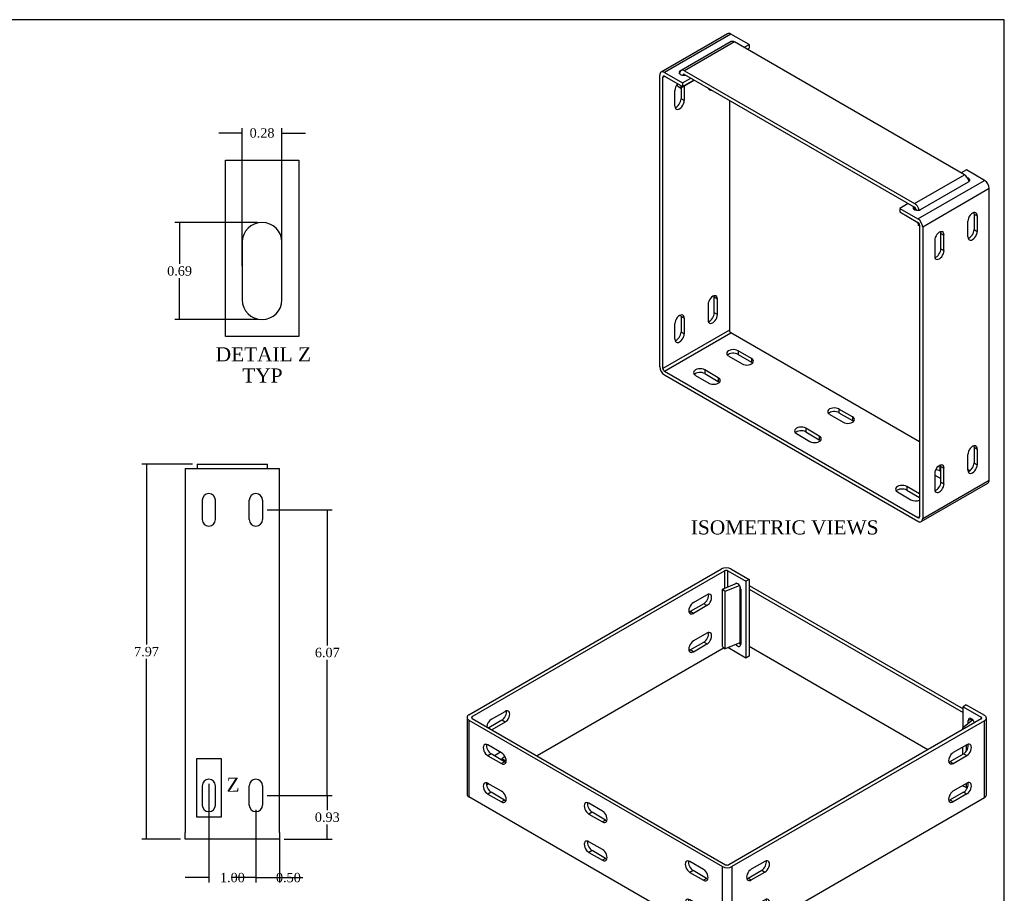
# Model space of a CAD drawing. Header units: inches. Extents: x 0.1 to 41.9, y -0.2 to 27.9.
# Tile 3 of 3: x 21 to 41.9, y 9.4 to 27.9. Entities that reach past the tile are written whole.
import ezdxf
from ezdxf.enums import TextEntityAlignment as Align
from ezdxf.lldxf.tags import DXFTag

# ---------------------------------------------------------------- set-up
doc = ezdxf.new("R2010")
doc.units = ezdxf.units.IN
doc.header["$MEASUREMENT"] = 0
for name, color, linetype in [('COM55559-4', 7, 'Continuous'), ('COM55740-4', 7, 'Continuous'), ('Default', 7, 'Continuous')]:
    doc.layers.add(name, color=color, linetype=linetype)
doc.styles.add('SEACAD_Times_New_Roman', font='times.ttf')
tags = doc.linetypes.add('CENTER2', pattern=[1.125, 0.75, -0.125, 0.125, -0.125]).pattern_tags.tags
tags[10:11] = [DXFTag(74, 4), DXFTag(75, 0), DXFTag(340, '0'), DXFTag(46, 0.0), DXFTag(50, 0.0), DXFTag(44, 0.0), DXFTag(45, 0.0)]
tags[8:9] = [DXFTag(74, 4), DXFTag(75, 0), DXFTag(340, '0'), DXFTag(46, 0.0), DXFTag(50, 0.0), DXFTag(44, 0.0), DXFTag(45, 0.0)]
tags[6:7] = [DXFTag(74, 4), DXFTag(75, 0), DXFTag(340, '0'), DXFTag(46, 0.0), DXFTag(50, 0.0), DXFTag(44, 0.0), DXFTag(45, 0.0)]
tags[4:5] = [DXFTag(74, 4), DXFTag(75, 0), DXFTag(340, '0'), DXFTag(46, 0.0), DXFTag(50, 0.0), DXFTag(44, 0.0), DXFTag(45, 0.0)]
doc.dimstyles.new('HAMMOND_(STH_-_42x28)', dxfattribs={"dimtxt": 0.2, "dimasz": 0.25, "dimexe": 0.1, "dimexo": 0.1, "dimgap": 0.05, "dimtad": 0, "dimtih": 1, "dimtoh": 1, "dimzin": 0, "dimdsep": 46, "dimtxsty": 'SEACAD_Times_New_Roman', "dimblk1": '_SE_FILLED', "dimblk2": '_SE_FILLED', "dimsah": 1, "dimcen": 0.1, "dimadec": 0, "dimazin": 0, "dimtfac": 0.8, "dimtofl": 0, "dimtmove": 0, "dimatfit": 3, "dimfxl": 1, "dimtolj": 1, "dimtzin": 0, "dimarcsym": 0})

# ---------------------------------------------------------------- blocks, each defined once
blk = doc.blocks.new('SE2')
at = {"layer": 'COM55559-4', "color": 7, "linetype": 'Continuous'}
for p, q in [((24.521, 18.385), (26.521, 18.385)), ((24.521, 18.385), (24.521, 18.242)), ((24.521, 18.242), (24.521, 10.653)), ((26.521, 18.242), (26.521, 18.385)), ((26.521, 10.653), (26.521, 18.242)), ((24.881, 17.713), (24.881, 17.306)), ((25.162, 17.306), (25.162, 17.713)), ((25.881, 17.306), (25.881, 17.713)), ((26.162, 17.713), (26.162, 17.306)), ((24.881, 11.641), (24.881, 11.234)), ((25.162, 11.234), (25.162, 11.641)), ((25.881, 11.234), (25.881, 11.641)), ((26.162, 11.641), (26.162, 11.234)), ((24.521, 10.51), (24.521, 10.653)), ((26.521, 10.51), (24.521, 10.51)), ((26.521, 10.653), (26.521, 10.51))]:
    blk.add_line(p, q, dxfattribs=at)
for centre, start, end in [((25.021, 17.713), 0, 180), ((26.021, 17.713), 0, 180), ((25.021, 17.306), 180, 0), ((26.021, 17.306), 180, 0), ((25.021, 11.641), 0, 180), ((26.021, 11.641), 0, 180), ((25.021, 11.234), 180, 360), ((26.021, 11.234), 180, 360)]:
    blk.add_arc(centre, 0.141, start, end, dxfattribs=at)
at = {"layer": 'COM55740-4', "color": 7, "linetype": 'Continuous'}
for p, q in [((24.771, 18.48), (26.271, 18.48)), ((24.771, 18.48), (24.771, 18.385)), ((26.271, 18.385), (26.271, 18.48))]:
    blk.add_line(p, q, dxfattribs=at)
blk = doc.blocks.new('SE5')
at = {"layer": 'COM55559-4', "color": 7, "linetype": 'Continuous'}
for p, q in [((36.049, 27.632), (34.635, 26.815)), ((36.12, 27.625), (34.706, 26.808)), ((36.505, 27.402), (36.12, 27.625)), ((36.396, 27.339), (36.505, 27.402)), ((36.463, 27.3), (36.505, 27.325)), ((36.505, 27.402), (36.505, 27.325)), ((34.706, 26.808), (35.091, 26.586)), ((35.052, 26.844), (35.047, 26.841)), ((35.047, 26.838), (35.047, 26.841)), ((34.605, 20.553), (34.605, 26.75)), ((34.672, 26.711), (34.706, 26.73)), ((34.672, 20.514), (34.672, 26.711)), ((34.706, 26.73), (35.091, 26.508)), ((35.091, 26.586), (35.268, 26.688)), ((35.091, 26.508), (35.335, 26.649)), ((35.091, 26.586), (35.091, 26.508)), ((34.926, 26.094), (34.926, 26.426)), ((35.058, 26.476), (35.058, 26.247)), ((35.125, 26.514), (35.125, 26.209)), ((35.125, 26.209), (35.058, 26.247)), ((36.086, 26.215), (36.086, 21.331)), ((41.124, 24.736), (41.014, 24.673)), ((41.509, 24.514), (41.124, 24.736)), ((40.094, 23.697), (41.509, 24.514)), ((40.151, 23.894), (41.168, 24.481)), ((41.61, 24.339), (40.195, 23.522)), ((41.61, 18.142), (41.61, 24.339)), ((39.886, 24.022), (39.709, 23.919)), ((39.709, 23.919), (39.709, 23.842)), ((39.709, 23.919), (40.094, 23.697)), ((40.019, 23.894), (40.019, 23.945)), ((40.049, 23.911), (40.02, 23.893)), ((39.709, 23.842), (40.094, 23.62)), ((41.288, 23.799), (41.356, 23.76)), ((41.288, 23.799), (41.288, 23.467)), ((41.356, 23.76), (41.356, 23.428)), ((40.128, 23.561), (40.128, 17.364)), ((40.195, 23.522), (40.195, 17.326)), ((41.157, 23.313), (41.157, 23.645)), ((41.288, 23.467), (41.356, 23.428)), ((40.45, 23.237), (40.45, 22.905)), ((40.581, 23.059), (40.581, 23.391)), ((40.581, 23.391), (40.648, 23.352)), ((40.648, 23.02), (40.648, 23.352)), ((40.581, 23.059), (40.648, 23.02)), ((35.832, 21.991), (35.765, 22.03)), ((35.765, 21.698), (35.765, 22.03)), ((35.832, 21.659), (35.832, 21.991)), ((35.634, 21.876), (35.634, 21.544)), ((35.125, 21.583), (35.058, 21.622)), ((35.058, 21.622), (35.058, 21.29)), ((35.125, 21.583), (35.125, 21.251)), ((35.832, 21.659), (35.765, 21.698)), ((34.926, 21.136), (34.926, 21.468)), ((36.086, 21.331), (34.672, 20.514)), ((34.706, 20.456), (36.12, 21.272)), ((35.125, 21.251), (35.058, 21.29)), ((40.128, 18.958), (36.12, 21.272)), ((36.071, 20.778), (36.359, 20.612)), ((36.557, 20.726), (36.27, 20.892)), ((36.27, 20.892), (36.27, 20.815)), ((36.27, 20.815), (36.557, 20.649)), ((36.557, 20.726), (36.557, 20.649)), ((34.706, 20.456), (40.094, 17.345)), ((34.706, 20.378), (40.094, 17.267)), ((35.364, 20.369), (35.651, 20.203)), ((35.85, 20.318), (35.563, 20.484)), ((35.563, 20.484), (35.563, 20.407)), ((35.563, 20.407), (35.85, 20.241)), ((35.85, 20.318), (35.85, 20.241)), ((38.218, 19.538), (38.506, 19.372)), ((38.704, 19.487), (38.416, 19.653)), ((38.416, 19.653), (38.416, 19.575)), ((38.416, 19.575), (38.704, 19.409)), ((38.704, 19.487), (38.704, 19.409)), ((37.511, 19.13), (37.798, 18.964)), ((37.997, 19.079), (37.709, 19.245)), ((37.709, 19.245), (37.709, 19.167)), ((37.709, 19.167), (37.997, 19.001)), ((37.997, 19.079), (37.997, 19.001)), ((41.288, 18.841), (41.356, 18.802)), ((41.288, 18.841), (41.288, 18.509)), ((41.157, 18.355), (41.157, 18.688)), ((41.356, 18.802), (41.356, 18.47)), ((40.581, 18.101), (40.581, 18.433)), ((40.581, 18.433), (40.648, 18.394)), ((41.288, 18.509), (41.356, 18.47)), ((40.45, 18.279), (40.45, 17.947)), ((40.45, 18.25), (40.581, 18.174)), ((40.581, 18.403), (40.563, 18.414)), ((40.563, 18.414), (40.563, 18.336)), ((40.563, 18.336), (40.581, 18.326)), ((40.648, 18.062), (40.648, 18.394)), ((41.196, 18.342), (41.157, 18.364)), ((40.128, 17.848), (39.856, 18.005)), ((39.856, 18.005), (39.856, 17.928)), ((40.166, 17.26), (41.58, 18.077)), ((40.195, 17.326), (41.61, 18.142)), ((40.581, 18.101), (40.648, 18.062)), ((39.657, 17.891), (39.945, 17.724)), ((39.856, 17.928), (40.128, 17.771)), ((40.128, 17.364), (40.094, 17.345))]:
    blk.add_line(p, q, dxfattribs=at)
for centre, major_axis, start_param, end_param in [((36.12, 27.508), (0.072, -0.124), 2.356194, 3.141593), ((34.706, 26.691), (0.071, -0.124), 2.356194, 3.926991), ((35.113, 26.803), (0.0938, 0), 2.356194, 5.15795), ((34.706, 26.691), (0.024, -0.0416), 2.356194, 3.926991), ((35.026, 26.483), (-0.07, -0.122), 4.316862, 5.497787), ((35.733, 26.559), (0.07, 0.122), 2.611944, 3.671241), ((35.666, 26.598), (0.07, 0.122), 3.639616, 3.671241), ((35.026, 26.151), (0.07, 0.122), 2.356194, 5.497787), ((34.959, 26.19), (0.07, 0.122), 3.639616, 5.497787), ((41.101, 24.519), (-0.0937, 0), 2.356194, 4.181817), ((41.509, 24.397), (0.072, -0.124), 0.785398, 2.356194), ((40.085, 23.932), (0.0938, 0), 2.696031, 5.497787), ((40.094, 23.58), (-0.071, 0.124), 3.926991, 5.497787), ((41.256, 23.703), (-0.07, -0.122), 2.356194, 5.497787), ((41.189, 23.742), (-0.07, -0.122), 2.356194, 2.643569), ((40.094, 23.58), (-0.024, 0.0416), 3.926991, 5.497787), ((41.189, 23.409), (0.07, 0.122), 3.639616, 5.497787), ((40.549, 23.295), (-0.07, -0.122), 2.356194, 5.497787), ((40.482, 23.333), (-0.07, -0.122), 2.356194, 2.643569), ((41.256, 23.371), (0.07, 0.122), 2.356194, 5.497787), ((40.482, 23.001), (0.07, 0.122), 3.639616, 5.497787), ((40.549, 22.962), (0.07, 0.122), 2.356194, 5.497787), ((35.733, 21.934), (-0.07, -0.122), 2.356194, 5.497787), ((35.666, 21.973), (-0.07, -0.122), 2.356194, 2.643569), ((35.026, 21.526), (-0.07, -0.122), 2.356194, 5.497787), ((34.959, 21.564), (-0.07, -0.122), 2.356194, 2.643569), ((35.733, 21.602), (0.07, 0.122), 2.356194, 5.497787), ((35.666, 21.641), (0.07, 0.122), 3.639616, 5.497787), ((35.026, 21.193), (0.07, 0.122), 2.356194, 5.497787), ((34.959, 21.232), (0.07, 0.122), 3.639616, 5.497787), ((36.12, 21.311), (0.024, -0.0416), 3.926991, 5.497787), ((36.17, 20.835), (0.141, 0), 0.785398, 3.926991), ((36.17, 20.758), (0.141, 0), 0.785398, 2.643569), ((36.458, 20.669), (-0.141, 0), 0.785398, 3.926991), ((34.706, 20.495), (-0.071, 0.124), 0.785398, 2.356194), ((34.706, 20.495), (-0.024, 0.0416), 0.785398, 2.356194), ((35.463, 20.427), (0.141, 0), 0.785398, 3.926991), ((36.458, 20.591), (-0.141, 0), 3.639616, 3.926991), ((35.463, 20.349), (0.141, 0), 0.785398, 2.643569), ((35.751, 20.261), (-0.141, 0), 0.785398, 3.926991), ((35.751, 20.183), (-0.141, 0), 3.639616, 3.926991), ((38.317, 19.596), (0.141, 0), 0.785398, 3.926991), ((38.317, 19.518), (0.141, 0), 0.785398, 2.643086), ((38.605, 19.43), (-0.141, 0), 0.785398, 3.926991), ((37.61, 19.187), (0.141, 0), 0.785398, 3.926991), ((38.605, 19.352), (-0.141, 0), 3.6401, 3.926991), ((37.61, 19.11), (0.141, 0), 0.785398, 2.643086), ((37.898, 19.021), (-0.141, 0), 0.785398, 3.926991), ((37.898, 18.944), (-0.141, 0), 3.6401, 3.926991), ((41.256, 18.745), (-0.07, -0.122), 2.356194, 5.497787), ((41.189, 18.784), (-0.07, -0.122), 2.356194, 2.643569), ((40.549, 18.337), (-0.07, -0.122), 2.356194, 5.497787), ((40.464, 18.356), (0.141, 0), 0.785398, 1.155013), ((40.482, 18.376), (-0.07, -0.122), 2.356194, 2.643569), ((41.256, 18.413), (0.07, 0.122), 2.356194, 5.497787), ((41.189, 18.452), (0.07, 0.122), 3.639616, 5.497787), ((40.464, 18.279), (0.141, 0), 0.785398, 1.531062), ((39.757, 17.948), (0.141, 0), 0.785398, 3.926991), ((40.549, 18.005), (0.07, 0.122), 2.356194, 5.497787), ((40.482, 18.043), (0.07, 0.122), 3.639616, 5.497787), ((41.509, 18.201), (-0.071, 0.124), 3.141593, 3.926991), ((39.757, 17.87), (0.141, 0), 0.785398, 2.643569), ((40.044, 17.782), (-0.141, 0), 0.785398, 2.209909), ((40.094, 17.384), (-0.024, 0.0416), 2.356194, 3.926991), ((40.094, 17.384), (-0.071, 0.124), 2.356194, 3.926991)]:
    blk.add_ellipse(centre, major_axis=major_axis, ratio=0.57735, start_param=start_param, end_param=end_param, dxfattribs=at)
at = {"layer": 'COM55740-4', "color": 7, "linetype": 'Continuous'}
for p, q in [((36.122, 27.463), (35.061, 26.851)), ((36.193, 27.456), (35.133, 26.844)), ((41.082, 24.633), (36.193, 27.456)), ((35.029, 26.779), (35.033, 26.805)), ((35.133, 26.844), (40.022, 24.021)), ((35.347, 26.642), (35.052, 26.472)), ((35.099, 26.753), (35.127, 26.769)), ((35.099, 26.749), (35.099, 26.753)), ((35.133, 26.766), (40.022, 23.943)), ((34.986, 26.524), (34.993, 26.565)), ((34.986, 26.524), (35.052, 26.472)), ((35.052, 26.472), (35.061, 26.526)), ((40.022, 24.021), (41.082, 24.633)), ((40.055, 23.892), (40.057, 23.881)), ((40.093, 23.62), (40.102, 23.557)), ((40.128, 23.547), (40.102, 23.557))]:
    blk.add_line(p, q, dxfattribs=at)
for centre, major_axis, start_param, end_param in [((36.193, 27.339), (0.071, -0.124), 2.356194, 3.141593), ((35.133, 26.727), (0.072, -0.124), 2.356194, 3.752458), ((35.133, 26.727), (0.024, -0.0416), 2.356194, 3.752458), ((41.082, 24.517), (0.072, -0.124), 1.040914, 2.356194), ((40.022, 23.904), (-0.071, 0.124), 4.217417, 5.497787), ((40.022, 23.904), (-0.024, 0.0416), 4.101524, 5.497787)]:
    blk.add_ellipse(centre, major_axis=major_axis, ratio=0.57735, start_param=start_param, end_param=end_param, dxfattribs=at)
blk = doc.blocks.new('SE6')
at = {"layer": 'COM55559-4', "color": 7, "linetype": 'Continuous'}
for p, q in [((30.55, 13.154), (35.917, 16.253)), ((30.618, 13.116), (35.984, 16.214)), ((35.984, 16.214), (35.984, 15.844)), ((36.052, 16.214), (36.437, 15.991)), ((36.052, 15.871), (36.052, 16.214)), ((36.119, 16.253), (36.504, 16.03)), ((36.504, 16.03), (36.437, 15.991)), ((36.437, 15.991), (36.437, 14.358)), ((36.504, 16.03), (36.504, 14.397)), ((35.322, 15.538), (35.61, 15.705)), ((36.326, 15.826), (36.326, 14.652)), ((35.543, 15.514), (35.255, 15.348)), ((35.61, 15.475), (35.543, 15.514)), ((35.322, 15.309), (35.255, 15.348)), ((35.61, 15.475), (35.322, 15.309)), ((35.61, 14.888), (35.322, 14.722)), ((35.255, 14.531), (35.543, 14.697)), ((35.322, 14.492), (35.61, 14.658)), ((35.61, 14.658), (35.543, 14.697)), ((35.972, 14.574), (31.998, 12.279)), ((35.322, 14.492), (35.255, 14.531)), ((36.437, 14.358), (36.053, 14.58)), ((36.504, 14.397), (36.437, 14.358)), ((31.029, 13.06), (31.317, 13.226)), ((41.122, 13.364), (41.055, 13.325)), ((41.055, 13.325), (41.44, 13.103)), ((41.055, 12.875), (41.055, 13.325)), ((41.122, 13.364), (41.507, 13.142)), ((30.509, 13.096), (30.509, 11.463)), ((30.55, 13.038), (35.939, 9.927)), ((30.55, 13.038), (30.55, 11.405)), ((30.618, 13.076), (30.618, 13.116)), ((30.618, 13.076), (36.006, 9.966)), ((31.249, 13.035), (30.97, 12.873)), ((31.317, 12.996), (31.037, 12.834)), ((31.317, 12.996), (31.249, 13.035)), ((41.44, 13.064), (36.074, 9.966)), ((41.507, 13.025), (36.141, 9.927)), ((41.165, 13.032), (41.232, 13.07)), ((41.165, 12.966), (41.165, 13.032)), ((41.233, 13.021), (41.233, 13.07)), ((41.44, 13.103), (41.44, 13.064)), ((41.507, 11.392), (41.507, 13.025)), ((41.549, 11.45), (41.549, 13.083)), ((31.242, 12.345), (30.954, 12.511)), ((31.224, 12.356), (31.092, 12.279)), ((41.133, 12.516), (40.846, 12.35)), ((31.021, 12.32), (30.954, 12.282)), ((30.954, 12.282), (31.242, 12.116)), ((31.309, 12.154), (31.021, 12.32)), ((31.224, 12.203), (31.249, 12.218)), ((31.309, 12.154), (31.242, 12.116)), ((31.317, 12.18), (31.249, 12.218)), ((31.291, 12.165), (31.317, 12.18)), ((40.779, 12.159), (41.066, 12.325)), ((40.779, 12.159), (40.846, 12.12)), ((40.846, 12.12), (41.133, 12.286)), ((41.066, 12.325), (41.133, 12.286)), ((30.97, 11.686), (30.923, 11.659)), ((31.242, 11.529), (30.954, 11.695)), ((40.846, 11.533), (41.133, 11.699)), ((41.158, 11.633), (41.153, 11.635)), ((35.939, 8.294), (30.55, 11.405)), ((31.021, 11.504), (30.954, 11.465)), ((30.954, 11.465), (31.242, 11.299)), ((31.309, 11.338), (31.021, 11.504)), ((31.309, 11.338), (31.242, 11.299)), ((36.141, 8.294), (41.507, 11.392)), ((41.066, 11.508), (40.779, 11.342)), ((40.779, 11.342), (40.846, 11.304)), ((41.133, 11.47), (40.846, 11.304)), ((41.066, 11.508), (41.133, 11.47)), ((33.388, 11.106), (33.101, 11.272)), ((33.168, 11.081), (33.101, 11.042)), ((33.101, 11.042), (33.388, 10.876)), ((33.456, 10.915), (33.168, 11.081)), ((33.456, 10.915), (33.388, 10.876)), ((33.388, 10.289), (33.101, 10.455)), ((33.168, 10.265), (33.101, 10.226)), ((33.456, 10.098), (33.168, 10.265)), ((33.101, 10.226), (33.388, 10.06)), ((33.456, 10.098), (33.388, 10.06)), ((35.535, 9.866), (35.248, 10.032)), ((35.315, 9.841), (35.248, 9.803)), ((35.602, 9.675), (35.315, 9.841)), ((35.939, 8.294), (35.939, 9.927)), ((36.141, 9.927), (36.141, 8.294)), ((36.485, 9.68), (36.773, 9.846)), ((36.84, 10.037), (36.552, 9.871)), ((36.773, 9.846), (36.84, 9.807)), ((35.248, 9.803), (35.535, 9.637)), ((35.602, 9.675), (35.535, 9.637)), ((36.485, 9.68), (36.552, 9.641)), ((36.552, 9.641), (36.84, 9.807)), ((35.535, 9.05), (35.248, 9.216)), ((36.552, 9.054), (36.84, 9.22)), ((35.315, 9.025), (35.248, 8.986)), ((35.602, 8.859), (35.315, 9.025)), ((36.773, 9.029), (36.485, 8.863)), ((36.773, 9.029), (36.84, 8.991)), ((35.248, 8.986), (35.535, 8.82)), ((35.602, 8.859), (35.535, 8.82)), ((36.485, 8.863), (36.552, 8.825)), ((36.84, 8.991), (36.552, 8.825))]:
    blk.add_line(p, q, dxfattribs=at)
for centre, major_axis, start_param, end_param in [((36.018, 16.194), (-0.143, 0), 3.926991, 5.497787), ((36.018, 16.194), (-0.048, 0), 3.926991, 5.497787), ((36.26, 15.864), (0.0469, -0.0812), 0.785398, 3.141593), ((35.543, 15.628), (-0.07, -0.122), 0.785398, 2.643569), ((35.61, 15.59), (-0.07, -0.122), 0.785398, 3.926991), ((35.322, 15.424), (0.07, 0.122), 0.785398, 3.926991), ((35.255, 15.462), (0.07, 0.122), 3.639616, 3.926991), ((35.543, 14.812), (-0.07, -0.122), 0.785398, 2.643569), ((35.61, 14.773), (-0.07, -0.122), 0.785398, 3.926991), ((35.322, 14.607), (0.07, 0.122), 0.785398, 3.926991), ((36.26, 14.69), (-0.0469, 0.0812), 1.757207, 3.926991), ((36.327, 14.729), (-0.0469, 0.0812), 1.879547, 2.342861), ((35.255, 14.646), (0.07, 0.122), 3.639616, 3.926991), ((31.249, 13.15), (-0.07, -0.122), 0.785398, 2.643569), ((31.317, 13.111), (-0.07, -0.122), 0.785398, 3.926991), ((30.652, 13.096), (0.143, 0), 2.356194, 3.926991), ((30.652, 13.096), (0.048, 0), 2.356194, 3.926991), ((31.029, 12.945), (0.07, 0.122), 0.785398, 2.280746), ((41.232, 12.994), (0.0469, -0.0812), 1.090574, 3.926991), ((41.406, 13.083), (-0.048, 0), 2.356194, 3.926991), ((41.406, 13.083), (-0.143, 0), 2.356194, 3.926991), ((30.954, 12.396), (0.07, -0.122), 2.356194, 5.497787), ((31.021, 12.435), (0.07, -0.122), 3.639616, 5.497787), ((40.846, 12.235), (0.07, 0.122), 0.785398, 3.926991), ((41.066, 12.44), (-0.07, -0.122), 0.785398, 2.643569), ((41.133, 12.401), (-0.07, -0.122), 0.785398, 3.926991), ((31.242, 12.23), (-0.07, 0.122), 2.356194, 5.497787), ((31.249, 12.333), (-0.07, -0.122), 0.785398, 1.429196), ((31.309, 12.269), (-0.07, 0.122), 2.356194, 2.643569), ((31.317, 12.294), (-0.07, -0.122), 0.785398, 1.015657), ((40.779, 12.274), (0.07, 0.122), 3.639616, 3.926991), ((30.954, 11.58), (0.07, -0.122), 2.356194, 5.497787), ((31.021, 11.619), (0.07, -0.122), 3.639616, 5.497787), ((31.242, 11.414), (-0.07, 0.122), 2.356194, 5.497787), ((40.846, 11.418), (0.07, 0.122), 0.785398, 3.926991), ((41.066, 11.623), (-0.07, -0.122), 0.785398, 2.643569), ((41.133, 11.584), (-0.07, -0.122), 0.785398, 3.926991), ((30.652, 11.463), (0.143, 0), 3.141593, 3.926991), ((31.309, 11.453), (-0.07, 0.122), 2.356194, 2.643569), ((33.101, 11.157), (0.07, -0.122), 2.356194, 5.497787), ((40.779, 11.457), (0.07, 0.122), 3.639616, 3.926991), ((41.406, 11.45), (-0.143, 0), 2.356194, 3.141593), ((33.168, 11.196), (0.07, -0.122), 3.6401, 5.497787), ((33.388, 10.991), (-0.07, 0.122), 2.356194, 5.497787), ((33.456, 11.03), (-0.07, 0.122), 2.356194, 2.643086), ((33.101, 10.341), (0.07, -0.122), 2.356194, 5.497787), ((33.168, 10.379), (0.07, -0.122), 3.6401, 5.497787), ((33.388, 10.174), (-0.07, 0.122), 2.356194, 5.497787), ((33.456, 10.213), (-0.07, 0.122), 2.356194, 2.643086), ((35.248, 9.918), (0.07, -0.122), 2.356194, 5.497787), ((36.773, 9.961), (-0.07, -0.122), 0.785398, 2.643569), ((36.84, 9.922), (-0.07, -0.122), 0.785398, 3.926991), ((35.315, 9.956), (0.07, -0.122), 3.639616, 5.497787), ((35.535, 9.751), (-0.07, 0.122), 2.356194, 5.497787), ((36.04, 9.985), (-0.143, 0), 0.785398, 2.356194), ((36.04, 9.985), (-0.048, 0), 0.785398, 2.356194), ((36.552, 9.756), (0.07, 0.122), 0.785398, 3.926991), ((35.602, 9.79), (-0.07, 0.122), 2.356194, 2.643569), ((36.485, 9.795), (0.07, 0.122), 3.639616, 3.926991), ((35.248, 9.101), (0.07, -0.122), 2.356194, 5.497787), ((35.315, 9.14), (0.07, -0.122), 3.639616, 5.497787), ((36.773, 9.144), (-0.07, -0.122), 0.785398, 2.643569), ((36.84, 9.106), (-0.07, -0.122), 0.785398, 3.926991), ((35.535, 8.935), (-0.07, 0.122), 2.356194, 5.497787), ((36.552, 8.939), (0.07, 0.122), 0.785398, 3.926991), ((35.602, 8.974), (-0.07, 0.122), 2.356194, 2.643569), ((36.485, 8.978), (0.07, 0.122), 3.639616, 3.926991), ((36.04, 8.352), (0.143, 0), 3.926991, 5.497787)]:
    blk.add_ellipse(centre, major_axis=major_axis, ratio=0.57735, start_param=start_param, end_param=end_param, dxfattribs=at)
at = {"layer": 'COM55740-4', "color": 7, "linetype": 'Continuous'}
for p, q in [((35.939, 15.826), (36.242, 15.948)), ((35.939, 15.826), (35.993, 15.781)), ((35.939, 14.601), (35.939, 15.826)), ((35.993, 15.781), (36.299, 15.904)), ((35.993, 14.556), (35.993, 15.781)), ((36.307, 15.891), (36.307, 14.683)), ((36.504, 15.904), (41.055, 13.276)), ((36.504, 15.826), (41.055, 13.199)), ((36.307, 14.683), (35.993, 14.556)), ((35.939, 14.601), (35.993, 14.556)), ((40.304, 12.408), (36.504, 14.601)), ((41.261, 13.045), (41.043, 12.865)), ((41.258, 13.049), (41.258, 13.042)), ((41.043, 12.865), (41.043, 12.835)), ((41.074, 12.853), (41.043, 12.865)), ((41.043, 12.464), (41.043, 12.312)), ((41.121, 12.509), (41.121, 12.376)), ((40.753, 12.148), (40.749, 12.15)), ((41.043, 11.647), (41.043, 11.64)), ((41.121, 11.609), (41.043, 11.64)), ((41.121, 11.692), (41.121, 11.609)), ((41.121, 11.609), (41.16, 11.641))]:
    blk.add_line(p, q, dxfattribs=at)
blk.add_ellipse((36.335, 14.66), major_axis=(0.048, 0), ratio=0.57735, start_param=1.744651, end_param=2.181662, dxfattribs=at)
blk = doc.blocks.new('_SE_FILLED')
at = {"color": 0}
blk.add_line((0, 0), (-1, 0), dxfattribs=at)
blk.add_solid([(0, 0), (-1, -0.1665), (-1, 0.1665), (0, 0)], dxfattribs=at)
blk = doc.blocks.new('DMBLK62')
at = {"layer": 'Default', "color": 0, "linetype": 'Continuous', "lineweight": -2, "transparency": 16777216}
for p, q in [((26.021, 11.134), (26.021, 9.59)), ((26.521, 10.553), (26.521, 9.59)), ((25.771, 9.69), (25.521, 9.69)), ((26.771, 9.69), (27.021, 9.69))]:
    blk.add_line(p, q, dxfattribs=at)
at = {"layer": 'Defpoints', "color": 0, "transparency": 16777216}
for p in [(26.021, 11.234), (26.521, 10.653), (26.021, 9.69)]:
    blk.add_point(p, dxfattribs=at)
at = {"layer": 'Default', "color": 0, "lineweight": -2, "transparency": 16777216, "xscale": 0.25, "yscale": 0.25, "zscale": 0.25}
blk.add_blockref('_SE_FILLED', (26.021, 9.69), dxfattribs=at)
at = {"layer": 'Default', "color": 0, "lineweight": -2, "transparency": 16777216, "xscale": 0.25, "yscale": 0.25, "zscale": 0.25, "rotation": 180}
blk.add_blockref('_SE_FILLED', (26.521, 9.69), dxfattribs=at)
at = {"layer": 'Default', "color": 0, "transparency": 16777216, "insert": (26.712, 9.69), "char_height": 0.2, "attachment_point": 5, "style": 'SEACAD_Times_New_Roman'}
blk.add_mtext('\\A1;\\A1;0.50', dxfattribs=at)
blk = doc.blocks.new('DMBLK63')
at = {"layer": 'Default', "color": 0, "linetype": 'Continuous', "lineweight": -2, "transparency": 16777216}
for p, q in [((25.021, 11.682), (25.021, 9.59)), ((26.021, 11.134), (26.021, 9.59)), ((24.771, 9.69), (24.521, 9.69)), ((26.271, 9.69), (26.521, 9.69))]:
    blk.add_line(p, q, dxfattribs=at)
at = {"layer": 'Defpoints', "color": 0, "transparency": 16777216}
for p in [(25.021, 11.782), (26.021, 11.234), (25.021, 9.69)]:
    blk.add_point(p, dxfattribs=at)
at = {"layer": 'Default', "color": 0, "lineweight": -2, "transparency": 16777216, "xscale": 0.25, "yscale": 0.25, "zscale": 0.25}
blk.add_blockref('_SE_FILLED', (25.021, 9.69), dxfattribs=at)
at = {"layer": 'Default', "color": 0, "lineweight": -2, "transparency": 16777216, "xscale": 0.25, "yscale": 0.25, "zscale": 0.25, "rotation": 180}
blk.add_blockref('_SE_FILLED', (26.021, 9.69), dxfattribs=at)
at = {"layer": 'Default', "color": 0, "transparency": 16777216, "insert": (25.521, 9.69), "char_height": 0.2, "attachment_point": 5, "style": 'SEACAD_Times_New_Roman'}
blk.add_mtext('\\A1;\\A1;1.00', dxfattribs=at)
blk = doc.blocks.new('DMBLK64')
at = {"layer": 'Default', "color": 0, "linetype": 'Continuous', "lineweight": -2, "transparency": 16777216}
for p, q in [((24.671, 18.48), (23.596, 18.48)), ((23.696, 18.23), (23.696, 14.647)), ((23.696, 10.76), (23.696, 14.343)), ((24.421, 10.51), (23.596, 10.51))]:
    blk.add_line(p, q, dxfattribs=at)
at = {"layer": 'Defpoints', "color": 0, "transparency": 16777216}
for p in [(23.696, 18.48), (24.771, 18.48), (24.521, 10.51)]:
    blk.add_point(p, dxfattribs=at)
at = {"layer": 'Default', "color": 0, "lineweight": -2, "transparency": 16777216, "xscale": 0.25, "yscale": 0.25, "zscale": 0.25}
for p, rotation in [((23.696, 18.48), 90), ((23.696, 10.51), 270)]:
    blk.add_blockref('_SE_FILLED', p, dxfattribs=dict(at, rotation=rotation))
at = {"layer": 'Default', "color": 0, "transparency": 16777216, "insert": (23.696, 14.495), "char_height": 0.2, "attachment_point": 5, "style": 'SEACAD_Times_New_Roman'}
blk.add_mtext('\\A1;\\A1;7.97', dxfattribs=at)
blk = doc.blocks.new('SE8')
at = {"color": 7, "linetype": 'Continuous', "style": 'SEACAD_Times_New_Roman'}
blk.add_text('Z', height=0.3, dxfattribs=at).set_placement((25.397, 11.817), align=Align.TOP_LEFT)
blk = doc.blocks.new('SE7')
at = {"layer": 'Default', "color": 7, "linetype": 'CENTER2'}
for p, q in [((24.762, 12.224), (25.281, 12.224)), ((24.762, 10.974), (24.762, 12.224)), ((25.281, 12.224), (25.281, 10.974)), ((25.281, 10.974), (24.762, 10.974))]:
    blk.add_line(p, q, dxfattribs=at)
at = {"layer": 'Default'}
blk.add_blockref('SE8', (0, 0), dxfattribs=at)
blk = doc.blocks.new('SE9')
at = {"layer": 'COM55559-4', "color": 7, "linetype": 'Continuous'}
for p, q in [((25.73, 23.197), (25.73, 21.977)), ((26.573, 21.977), (26.573, 23.197))]:
    blk.add_line(p, q, dxfattribs=at)
for centre, start, end in [((26.152, 23.197), 0, 180), ((26.152, 21.977), 180, 0)]:
    blk.add_arc(centre, 0.422, start, end, dxfattribs=at)
blk = doc.blocks.new('DMBLK69')
at = {"layer": 'Default', "color": 0, "linetype": 'Continuous', "lineweight": -2, "transparency": 16777216}
for p, q in [((25.73, 22.687), (25.73, 25.621)), ((26.573, 22.687), (26.573, 25.621)), ((25.48, 25.521), (25.23, 25.521)), ((26.823, 25.521), (27.073, 25.521))]:
    blk.add_line(p, q, dxfattribs=at)
at = {"layer": 'Defpoints', "color": 0, "transparency": 16777216}
for p in [(26.573, 25.521), (25.73, 22.587), (26.573, 22.587)]:
    blk.add_point(p, dxfattribs=at)
at = {"layer": 'Default', "color": 0, "lineweight": -2, "transparency": 16777216, "xscale": 0.25, "yscale": 0.25, "zscale": 0.25}
blk.add_blockref('_SE_FILLED', (25.73, 25.521), dxfattribs=at)
at = {"layer": 'Default', "color": 0, "lineweight": -2, "transparency": 16777216, "xscale": 0.25, "yscale": 0.25, "zscale": 0.25, "rotation": 180}
blk.add_blockref('_SE_FILLED', (26.573, 25.521), dxfattribs=at)
at = {"layer": 'Default', "color": 0, "transparency": 16777216, "insert": (26.152, 25.521), "char_height": 0.2, "attachment_point": 5, "style": 'SEACAD_Times_New_Roman'}
blk.add_mtext('\\A1;\\A1;0.28', dxfattribs=at)
blk = doc.blocks.new('DMBLK70')
at = {"layer": 'Default', "color": 0, "linetype": 'Continuous', "lineweight": -2, "transparency": 16777216}
for p, q in [((26.052, 23.619), (24.299, 23.619)), ((24.399, 23.369), (24.399, 22.739)), ((24.399, 21.805), (24.399, 22.435)), ((26.052, 21.555), (24.299, 21.555))]:
    blk.add_line(p, q, dxfattribs=at)
at = {"layer": 'Defpoints', "color": 0, "transparency": 16777216}
for p in [(24.399, 23.619), (26.152, 23.619), (26.152, 21.555)]:
    blk.add_point(p, dxfattribs=at)
at = {"layer": 'Default', "color": 0, "lineweight": -2, "transparency": 16777216, "xscale": 0.25, "yscale": 0.25, "zscale": 0.25}
for p, rotation in [((24.399, 23.619), 90), ((24.399, 21.555), 270)]:
    blk.add_blockref('_SE_FILLED', p, dxfattribs=dict(at, rotation=rotation))
at = {"layer": 'Default', "color": 0, "transparency": 16777216, "insert": (24.399, 22.587), "char_height": 0.2, "attachment_point": 5, "style": 'SEACAD_Times_New_Roman'}
blk.add_mtext('\\A1;\\A1;0.69', dxfattribs=at)
blk = doc.blocks.new('DMBLK71')
at = {"layer": 'Default', "color": 0, "linetype": 'Continuous', "lineweight": -2, "transparency": 16777216}
for p, q in [((26.262, 11.438), (27.639, 11.438)), ((27.539, 11.188), (27.539, 11.126)), ((27.539, 10.76), (27.539, 10.822)), ((26.621, 10.51), (27.639, 10.51))]:
    blk.add_line(p, q, dxfattribs=at)
at = {"layer": 'Defpoints', "color": 0, "transparency": 16777216}
for p in [(26.162, 11.438), (27.539, 11.438), (26.521, 10.51)]:
    blk.add_point(p, dxfattribs=at)
at = {"layer": 'Default', "color": 0, "lineweight": -2, "transparency": 16777216, "xscale": 0.25, "yscale": 0.25, "zscale": 0.25}
for p, rotation in [((27.539, 11.438), 90), ((27.539, 10.51), 270)]:
    blk.add_blockref('_SE_FILLED', p, dxfattribs=dict(at, rotation=rotation))
at = {"layer": 'Default', "color": 0, "transparency": 16777216, "insert": (27.539, 10.974), "char_height": 0.2, "attachment_point": 5, "style": 'SEACAD_Times_New_Roman'}
blk.add_mtext('\\A1;\\A1;0.93', dxfattribs=at)
blk = doc.blocks.new('DMBLK72')
at = {"layer": 'Default', "color": 0, "linetype": 'Continuous', "lineweight": -2, "transparency": 16777216}
for p, q in [((26.262, 17.51), (27.639, 17.51)), ((27.539, 17.26), (27.539, 14.626)), ((27.539, 11.688), (27.539, 14.322)), ((26.262, 11.438), (27.639, 11.438))]:
    blk.add_line(p, q, dxfattribs=at)
at = {"layer": 'Defpoints', "color": 0, "transparency": 16777216}
for p in [(26.162, 17.51), (27.539, 17.51), (26.162, 11.438)]:
    blk.add_point(p, dxfattribs=at)
at = {"layer": 'Default', "color": 0, "lineweight": -2, "transparency": 16777216, "xscale": 0.25, "yscale": 0.25, "zscale": 0.25}
for p, rotation in [((27.539, 17.51), 90), ((27.539, 11.438), 270)]:
    blk.add_blockref('_SE_FILLED', p, dxfattribs=dict(at, rotation=rotation))
at = {"layer": 'Default', "color": 0, "transparency": 16777216, "insert": (27.539, 14.474), "char_height": 0.2, "attachment_point": 5, "style": 'SEACAD_Times_New_Roman'}
blk.add_mtext('\\A1;\\A1;6.07', dxfattribs=at)
blk = doc.blocks.new('BORDER')
at = {"layer": 'Default', "color": 7, "linetype": 'Continuous'}
for p, q in [((0, 27.86), (-41.86, 27.86)), ((0, 0), (0, 27.86))]:
    blk.add_line(p, q, dxfattribs=at)

msp = doc.modelspace()

# ---------------------------------------------------------------- linework, layer by layer
at = {"color": 7, "linetype": 'CENTER2'}
msp.add_lwpolyline([(25.372, 21.196), (25.372, 24.946), (26.931, 24.946), (26.931, 21.196), (25.372, 21.196)], dxfattribs=at)

# ---------------------------------------------------------------- block references
at = {"layer": 'Default', "color": 7}
msp.add_blockref('BORDER', (41.93, 0.07), dxfattribs=at)
at = {"layer": 'Default'}
for name in ['SE5', 'SE9', 'SE2', 'SE6', 'SE7']:
    msp.add_blockref(name, (0, 0), dxfattribs=at)

# ---------------------------------------------------------------- texts
at = {"layer": 'Default', "color": 7, "linetype": 'Continuous', "style": 'SEACAD_Times_New_Roman'}
for s, p in [('DETAIL Z', (25.167, 20.966)), ('TYP', (25.732, 20.516)), ('ISOMETRIC VIEWS', (35.267, 17.287))]:
    msp.add_text(s, height=0.3, dxfattribs=at).set_placement(p, align=Align.TOP_LEFT)

# ---------------------------------------------------------------- dimensions: what is measured, and where the dimension line sits
at = {"layer": 'Default', "color": 7, "linetype": 'Continuous'}
for base, p1, p2, angle, picture, middle in [((26.573, 25.521), (25.73, 22.587), (26.573, 22.587), 0, 'DMBLK69', (26.152, 25.521)), ((24.399, 23.619), (26.152, 21.555), (26.152, 23.619), 90, 'DMBLK70', (24.399, 22.587))]:
    dim = msp.add_linear_dim(base=base, p1=p1, p2=p2, angle=angle, text='\\A1;<>', dimstyle='HAMMOND_(STH_-_42x28)', override={"dimlfac": 0.333333}, dxfattribs=at)
    dim.commit()
    dim.dimension.update_dxf_attribs({"geometry": picture, "text_midpoint": middle, "dimtype": 161})
for base, p1, p2, picture, middle, dimtype in [((23.696, 18.48), (24.521, 10.51), (24.771, 18.48), 'DMBLK64', (23.696, 14.495), 160), ((27.539, 17.51), (26.162, 11.438), (26.162, 17.51), 'DMBLK72', (27.539, 14.474), 161), ((27.539, 11.438), (26.521, 10.51), (26.162, 11.438), 'DMBLK71', (27.539, 10.974), 160)]:
    dim = msp.add_linear_dim(base=base, p1=p1, p2=p2, angle=90, text='\\A1;<>', dimstyle='HAMMOND_(STH_-_42x28)', dxfattribs=at)
    dim.commit()
    dim.dimension.update_dxf_attribs({"geometry": picture, "text_midpoint": middle, "dimtype": dimtype})
dim = msp.add_linear_dim(base=(25.021, 9.69), p1=(26.021, 11.234), p2=(25.021, 11.782), text='\\A1;<>', dimstyle='HAMMOND_(STH_-_42x28)', dxfattribs=at)
dim.commit()
dim.dimension.update_dxf_attribs({"geometry": 'DMBLK63', "text_midpoint": (25.521, 9.69), "dimtype": 160})
dim = msp.add_linear_dim(base=(26.021, 9.69), p1=(26.521, 10.653), p2=(26.021, 11.234), text='\\A1;<>', dimstyle='HAMMOND_(STH_-_42x28)', override={"dimtmove": 1}, dxfattribs=at)
dim.commit()
dim.dimension.update_dxf_attribs({"geometry": 'DMBLK62', "text_midpoint": (26.712, 9.69), "dimtype": 160})

doc.saveas('drawing.dxf')
